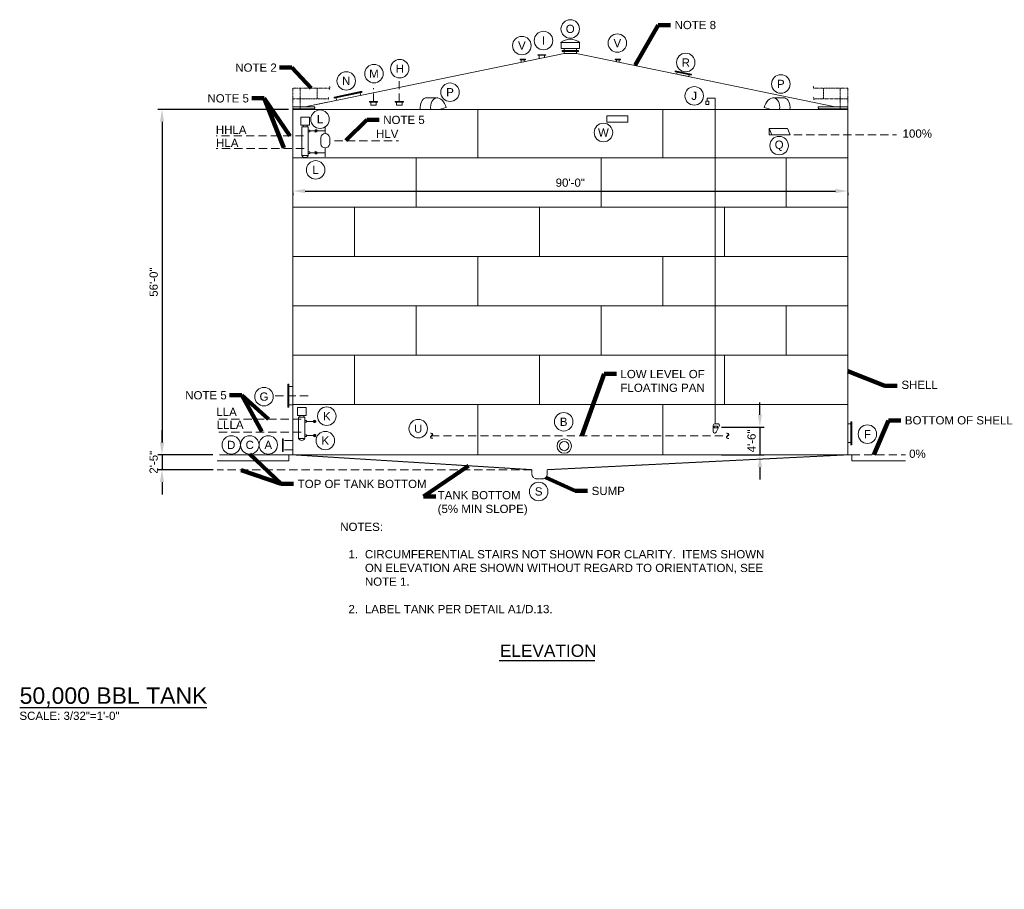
# Model space of a CAD drawing. Header units: inches. Extents: x -531 to 2878, y -1580 to 743.
# Tile 4 of 4: x 962 to 2878, y -1252 to 440. Entities that reach past the tile are written whole.
import ezdxf

# ---------------------------------------------------------------- set-up
doc = ezdxf.new("R2010")
doc.units = ezdxf.units.IN
doc.header["$MEASUREMENT"] = 0
for name, pattern in [('( Dashed )', [9, 6, -3]), ('CENTER', [0.629921, 0.393701, -0.07874, 0.07874, -0.07874]), ('HIDDEN', [0.19685, 0.15748, -0.03937])]:
    doc.linetypes.add(name, pattern=pattern)
doc.layers.get('DefPoints').update_dxf_attribs({"lineweight": 0})
for name, color, linetype, lineweight in [('G-ANNO-DIMS', 2, 'Continuous', 0), ('G-ANNO-KEYN', 2, 'Continuous', 0), ('G-ANNO-MASK', 1, 'Continuous', 0), ('G-ANNO-NOTE', 4, 'Continuous', 30), ('G-ANNO-TEXT', 2, 'Continuous', 30), ('G-GRID-COOR', 2, 'Continuous', 13), ('M-DETL LGHT', 3, 'Continuous', 0), ('m-detl-hide', 3, 'HIDDEN', 0), ('M-DETL-LGHT', 3, 'Continuous', 0), ('M-DETL-MEDM', 5, 'Continuous', 0), ('M-DETL-MLGT', 2, 'Continuous', 0)]:
    doc.layers.add(name, color=color, linetype=linetype, lineweight=lineweight)
doc.styles.add("AEC_AC_12ArchDims-CC_3-32_1'", font='arial.ttf', dxfattribs={"height": 16})
doc.styles.add("AEC_AC_51Text-LeftTop_3-32_1'", font='arial.ttf', dxfattribs={"height": 16})
doc.styles.add("AEC_AC_52Text-LeftTop_1-16_1'", font='arial.ttf', dxfattribs={"height": 24})
doc.styles.add("AEC_AC_53Text-LeftTop_1-32_1'", font='arial.ttf', dxfattribs={"height": 48})
doc.styles.add('ROMANS-64', font='romans.shx', dxfattribs={"width": 0.8, "height": 8})
doc.dimstyles.new("AEC_AC_12_Arch-Dims_3-32_1'", dxfattribs={"dimtxt": 16, "dimasz": 24, "dimexe": 8, "dimexo": 8, "dimgap": 8, "dimtad": 1, "dimdec": 4, "dimzin": 15, "dimdsep": 46, "dimlunit": 4, "dimtxsty": "AEC_AC_12ArchDims-CC_3-32_1'", "dimcen": 0.09, "dimclrd": 256, "dimclre": 256, "dimazin": 2, "dimtfac": 0.7, "dimtdec": 4, "dimtix": 1, "dimtmove": 1, "dimatfit": 3, "dimfxl": 1, "dimfrac": 1, "dimtolj": 1, "dimtzin": 15, "dimlwd": 30, "dimlwe": 30, "dimarcsym": 0})
doc.dimstyles.new("AEC_AC_51_Notes_3-32_1'", dxfattribs={"dimtxt": 16, "dimasz": 24, "dimexe": 8, "dimexo": 8, "dimgap": 8, "dimtad": 1, "dimjust": 1, "dimdec": 3, "dimzin": 15, "dimdsep": 46, "dimlunit": 5, "dimtxsty": "AEC_AC_51Text-LeftTop_3-32_1'", "dimcen": 0.09, "dimclrd": 256, "dimclre": 256, "dimazin": 2, "dimtfac": 0.7, "dimtdec": 3, "dimtmove": 1, "dimatfit": 1, "dimfxl": 1, "dimfrac": 1, "dimtolj": 1, "dimtzin": 15, "dimlwd": 30, "dimlwe": 30, "dimarcsym": 0})

# ---------------------------------------------------------------- blocks, each defined once
blk = doc.blocks.new('*D60')
at = {"layer": 'DefPoints', "color": 0, "transparency": 16777216}
for p in [(1493.2, 265.7), (1238.8, -406.3), (1346, -406.3)]:
    blk.add_point(p, dxfattribs=at)
at = {"layer": 'G-ANNO-DIMS', "lineweight": 30, "transparency": 16777216}
for p, q in [((1485.2, 265.7), (1230.8, 265.7)), ((1238.8, 241.7), (1238.8, -382.3)), ((1338, -406.3), (1230.8, -406.3))]:
    blk.add_line(p, q, dxfattribs=at)
at = {"layer": 'G-ANNO-DIMS', "transparency": 16777216}
for points in [[(1234.8, 241.7), (1242.8, 241.7), (1238.8, 265.7)], [(1234.8, -382.3), (1242.8, -382.3), (1238.8, -406.3)]]:
    blk.add_solid(points, dxfattribs=at)
at = {"layer": 'G-ANNO-DIMS', "color": 0, "lineweight": 30, "transparency": 16777216, "insert": (1222.6, -70.3), "char_height": 16, "attachment_point": 5, "rotation": 90, "style": "AEC_AC_12ArchDims-CC_3-32_1'"}
blk.add_mtext('\\A1;56\'-0"', dxfattribs=at)
blk = doc.blocks.new('*D61')
at = {"layer": 'DefPoints', "color": 0, "transparency": 16777216}
for p in [(1346, -406.3), (1238.8, -435.3), (1346.4, -435.3)]:
    blk.add_point(p, dxfattribs=at)
at = {"layer": 'G-ANNO-DIMS', "lineweight": 30, "transparency": 16777216}
for p, q in [((1238.8, -382.3), (1238.8, -358.3)), ((1338, -406.3), (1230.8, -406.3)), ((1238.8, -406.3), (1238.8, -435.3)), ((1338.4, -435.3), (1230.8, -435.3)), ((1238.8, -459.3), (1238.8, -483.3))]:
    blk.add_line(p, q, dxfattribs=at)
at = {"layer": 'G-ANNO-DIMS', "transparency": 16777216}
for points in [[(1234.8, -382.3), (1242.8, -382.3), (1238.8, -406.3)], [(1234.8, -459.3), (1242.8, -459.3), (1238.8, -435.3)]]:
    blk.add_solid(points, dxfattribs=at)
at = {"layer": 'G-ANNO-DIMS', "color": 0, "lineweight": 30, "transparency": 16777216, "insert": (1222.6, -420.8), "char_height": 16, "attachment_point": 5, "rotation": 90, "style": "AEC_AC_12ArchDims-CC_3-32_1'"}
blk.add_mtext('\\A1;2\'-5"', dxfattribs=at)
blk = doc.blocks.new('*D62')
at = {"layer": 'DefPoints', "color": 0, "transparency": 16777216}
for p in [(1493.2, 111.2), (2573.2, 111.2), (2573.2, 107)]:
    blk.add_point(p, dxfattribs=at)
at = {"layer": 'G-ANNO-DIMS', "lineweight": 30, "transparency": 16777216}
for p, q in [((1493.2, 103.2), (1493.2, 99)), ((1517.2, 107), (2549.2, 107)), ((2573.2, 103.2), (2573.2, 99))]:
    blk.add_line(p, q, dxfattribs=at)
at = {"layer": 'G-ANNO-DIMS', "transparency": 16777216}
for points in [[(1517.2, 111), (1517.2, 103), (1493.2, 107)], [(2549.2, 111), (2549.2, 103), (2573.2, 107)]]:
    blk.add_solid(points, dxfattribs=at)
at = {"layer": 'G-ANNO-DIMS', "color": 0, "lineweight": 30, "transparency": 16777216, "insert": (2033.2, 123.2), "char_height": 16, "attachment_point": 5, "style": "AEC_AC_12ArchDims-CC_3-32_1'"}
blk.add_mtext('\\A1;90\'-0"', dxfattribs=at)
blk = doc.blocks.new('*D63')
at = {"layer": 'DefPoints', "color": 0, "transparency": 16777216}
for p in [(2319.7, -352.3), (2319.7, -406.3), (2402.2, -406.3)]:
    blk.add_point(p, dxfattribs=at)
at = {"layer": 'G-ANNO-DIMS', "lineweight": 30, "transparency": 16777216}
for p, q in [((2402.2, -328.3), (2402.2, -304.3)), ((2327.7, -352.3), (2410.2, -352.3)), ((2402.2, -352.3), (2402.2, -406.3)), ((2327.7, -406.3), (2410.2, -406.3)), ((2402.2, -430.3), (2402.2, -454.3))]:
    blk.add_line(p, q, dxfattribs=at)
at = {"layer": 'G-ANNO-DIMS', "transparency": 16777216}
for points in [[(2398.2, -328.3), (2406.2, -328.3), (2402.2, -352.3)], [(2398.2, -430.3), (2406.2, -430.3), (2402.2, -406.3)]]:
    blk.add_solid(points, dxfattribs=at)
at = {"layer": 'G-ANNO-DIMS', "color": 0, "lineweight": 30, "transparency": 16777216, "insert": (2386, -379.3), "char_height": 16, "attachment_point": 5, "rotation": 90, "style": "AEC_AC_12ArchDims-CC_3-32_1'"}
blk.add_mtext('\\A1;4\'-6"', dxfattribs=at)

msp = doc.modelspace()

# ---------------------------------------------------------------- linework, layer by layer
at = {"layer": 'G-ANNO-KEYN'}
for centre in [(2033.11914, 422.40013, -0.00197), (1938.99476, 389.98924, -0.00197), (1981.09297, 399.79433, -0.00197), (2124.83031, 394.89179, -0.00197), (2257.89038, 357.06467, -0.00197), (1651.26414, 335.41373, -0.00197), (1701.39319, 345.06166, -0.00197), (1597.25688, 321.25425, -0.00197), (2442.93523, 315.37072, -0.00197), (1799.28259, 299.2664, -0.00197), (2274.36953, 292.17022, -0.00197), (1546.31024, 246.70231, -0.00197), (2097.70649, 220.8618, -0.00197), (2439.64358, 195.41202, -0.00197), (1537.7117, 148.12869, -0.00197), (1437.24871, -293.12578, -0.00197), (1559.3641, -331.1274, -0.00197), (2020.37829, -342.04077, -0.00197), (1737.34411, -355.3207, -0.00197), (1556.49176, -378.65022, -0.00197), (2611.40059, -366.09757, -0.00197), (1373.52566, -387.08705, -0.00197), (1409.52566, -387.09315, -0.00197), (1445.52566, -387.08705, -0.00197), (1971.71071, -477.74358, -0.00197)]:
    msp.add_circle(centre, 18, dxfattribs=at)
at = {"layer": 'G-ANNO-MASK', "linetype": 'CENTER'}
for centre, radius, start, end in [((1566.29725, 306.04183, -0.00197), 1.79612, 128.2970884, 221.06651281), ((1563.92356, 308.56225, -0.00197), 1.68015, 318.61342086, 69.82860225), ((2507.87277, 308.85083, -0.00197), 1.68015, 110.17139775, 221.38657914), ((2505.49908, 306.33041, -0.00197), 1.79612, 318.93348719, 51.7029116), ((1561.3628, 287.69615, -0.00197), 1.68015, 318.61342086, 69.82860225), ((2507.87277, 287.98473, -0.00197), 1.68015, 110.17139775, 221.38657914), ((1534.46679, 269.80795, -0.00197), 1.68015, 331.66490858, 82.88008996), ((1537.34833, 267.88868, -0.00197), 1.79612, 141.34857612, 234.11800052), ((1563.73648, 285.17573, -0.00197), 1.79612, 128.2970884, 221.06651281), ((2505.49908, 285.46431, -0.00197), 1.79612, 318.93348719, 51.7029116), ((2514.33603, 267.88868, -0.00197), 1.79612, 305.88199948, 38.65142388), ((2517.21758, 269.80795, -0.00197), 1.68015, 97.11991004, 208.33509142)]:
    msp.add_arc(centre, radius, start, end, dxfattribs=at)
at = {"layer": 'G-ANNO-TEXT'}
for p, q in [((1894.90447, -806.62789), (2081.00937, -806.62789)), ((961.85768, -898.32025), (1326.3072, -898.32025))]:
    msp.add_line(p, q, dxfattribs=at)
at = {"layer": 'G-GRID-COOR', "linetype": '( Dashed )', "ltscale": 2.666667}
for p, q in [((1650.42417, 281.04832, -0.00197), (1650.42417, 306.93536, -0.00197)), ((1700.55322, 281.04832, -0.00197), (1700.55322, 322.0482, -0.00197)), ((1514.42617, 214.65752, -0.00197), (1343.97861, 214.65752, -0.00197)), ((1515.25494, 189.45831, -0.00197), (1344.25865, 189.45831, -0.00197)), ((1522.96943, -291.28075, -0.00197), (1458.40139, -291.28075, -0.00197)), ((1509.65218, -336.92201, -0.00197), (1345.33803, -336.92201, -0.00197)), ((1509.65218, -361.98496, -0.00197), (1345.33803, -361.98496, -0.00197)), ((1762.21951, -369.28076, -0.00197), (2338.2148, -369.28076, -0.00197)), ((1486.47186, -406.28076, -0.00197), (1345.97051, -406.28076, -0.00197)), ((2580.93387, -406.28076, -0.00197), (2685.45922, -406.28076, -0.00197)), ((1958.45293, -435.28076, -0.00197), (1346.43199, -435.28076, -0.00197))]:
    msp.add_line(p, q, dxfattribs=at)
at = {"layer": 'G-GRID-COOR', "linetype": '( Dashed )', "ltscale": 2.666667, "elevation": -0.00197, "flags": 128}
for points in [[(2468.46431, 216.66424), (2668.28975, 216.66424)], [(1574.67478, 204.80395), (1698.92945, 204.80395)]]:
    msp.add_lwpolyline(points, dxfattribs=at)
at = {"layer": 'M-DETL LGHT'}
for p, q in [((2052.03801, 395.83531, -0.00197), (2014.36772, 395.83531, -0.00197)), ((2015.20287, 395.83531, -0.00197), (2015.20287, 384.52789, -0.00197)), ((2015.20287, 384.52789, -0.00197), (2051.20287, 384.52789, -0.00197)), ((2021.20287, 384.52789, -0.00197), (2021.20287, 380.52789, -0.00197)), ((2045.20287, 384.52789, -0.00197), (2045.20287, 380.52789, -0.00197)), ((2051.20287, 395.83531, -0.00197), (2051.20287, 384.52789, -0.00197)), ((1517.42305, 270.71924, -0.00197), (2021.20287, 374.71924, -0.00197)), ((1969.9521, 372.15448, -0.00197), (1969.9521, 371.15448, -0.00197)), ((1969.9521, 372.15448, -0.00197), (1985.9521, 372.15448, -0.00197)), ((1969.9521, 371.15448, -0.00197), (1985.9521, 371.15448, -0.00197)), ((1972.5771, 371.15448, -0.00197), (1972.5771, 364.68097, -0.00197)), ((1983.3271, 371.15448, -0.00197), (1983.3271, 366.90019, -0.00197)), ((1985.9521, 372.15448, -0.00197), (1985.9521, 371.15448, -0.00197)), ((2017.20287, 380.52789, -0.00197), (2017.20287, 378.52789, -0.00197)), ((2017.20287, 380.52789, -0.00197), (2049.20287, 380.52789, -0.00197)), ((2017.20287, 379.52789, -0.00197), (2049.20287, 379.52789, -0.00197)), ((2017.20287, 378.52789, -0.00197), (2049.20287, 378.52789, -0.00197)), ((2021.20287, 378.52789, -0.00197), (2021.20287, 374.71924, -0.00197)), ((2021.20287, 374.71924, -0.00197), (2045.20287, 374.71924, -0.00197)), ((2045.20287, 378.52789, -0.00197), (2045.20287, 374.71924, -0.00197)), ((2548.98268, 270.71924, -0.00197), (2045.20287, 374.71924, -0.00197)), ((2049.20287, 380.52789, -0.00197), (2049.20287, 378.52789, -0.00197)), ((1935.40174, 363.44149, -0.00197), (1945.82016, 363.44149, -0.00197)), ((1935.40174, 362.44149, -0.00197), (1935.40174, 363.44149, -0.00197)), ((1935.40174, 362.44149, -0.00197), (1945.82016, 362.44149, -0.00197)), ((1937.83924, 357.73018, -0.00197), (1937.83924, 362.44149, -0.00197)), ((1943.38266, 358.65409, -0.00197), (1943.38266, 362.44149, -0.00197)), ((1945.82016, 362.44149, -0.00197), (1945.82016, 363.44149, -0.00197)), ((2131.00399, 363.44149, -0.00197), (2120.58557, 363.44149, -0.00197)), ((2120.58557, 362.44149, -0.00197), (2120.58557, 363.44149, -0.00197)), ((2131.00399, 362.44149, -0.00197), (2120.58557, 362.44149, -0.00197)), ((2123.02307, 358.65409, -0.00197), (2123.02307, 362.44149, -0.00197)), ((2128.56649, 357.73018, -0.00197), (2128.56649, 362.44149, -0.00197)), ((2131.00399, 362.44149, -0.00197), (2131.00399, 363.44149, -0.00197)), ((2237.57889, 340.93639, -0.00197), (2237.17454, 338.97769, -0.00197)), ((2237.17454, 338.97769, -0.00197), (2268.51371, 332.50805, -0.00197)), ((2237.37671, 339.95704, -0.00197), (2268.71589, 333.4874, -0.00197)), ((2237.57889, 340.93639, -0.00197), (2268.91806, 334.46675, -0.00197)), ((2241.09193, 338.16898, -0.00197), (2240.32192, 334.43899, -0.00197)), ((2240.32192, 334.43899, -0.00197), (2263.8263, 329.58676, -0.00197)), ((2264.59631, 333.31675, -0.00197), (2263.8263, 329.58676, -0.00197)), ((2268.91806, 334.46675, -0.00197), (2268.51371, 332.50805, -0.00197)), ((1573.57473, 289.90472, -0.00197), (1627.43892, 301.02441, -0.00197)), ((1573.81352, 288.74801, -0.00197), (1627.67771, 299.8677, -0.00197)), ((1574.05231, 287.5913, -0.00197), (1627.9165, 298.71099, -0.00197)), ((1627.43892, 301.02441, -0.00197), (1627.67771, 299.8677, -0.00197)), ((1627.9165, 298.71099, -0.00197), (1627.67771, 299.8677, -0.00197)), ((1751.6796, 288.0503, -0.00197), (1771.83722, 288.0503, -0.00197)), ((2450.45448, 288.0503, -0.00197), (2430.29686, 288.0503, -0.00197)), ((1535.86222, 270.71924, -0.00197), (1493.20287, 270.71924, -0.00197)), ((1517.42305, 270.71924, -0.00197), (1560.37964, 279.58718, -0.00197)), ((1642.42417, 281.04832, -0.00197), (1642.42417, 280.04832, -0.00197)), ((1642.42417, 281.04832, -0.00197), (1658.42417, 281.04832, -0.00197)), ((1642.42417, 280.04832, -0.00197), (1658.42417, 280.04832, -0.00197)), ((1645.04917, 280.04832, -0.00197), (1645.04917, 274.17955, -0.00197)), ((1655.79917, 280.04832, -0.00197), (1655.79917, 274.26232, -0.00197)), ((1658.42417, 281.04832, -0.00197), (1658.42417, 280.04832, -0.00197)), ((1692.55322, 281.04832, -0.00197), (1692.55322, 280.04832, -0.00197)), ((1692.55322, 281.04832, -0.00197), (1708.55322, 281.04832, -0.00197)), ((1692.55322, 280.04832, -0.00197), (1708.55322, 280.04832, -0.00197)), ((1695.17822, 280.04832, -0.00197), (1695.17822, 274.17955, -0.00197)), ((1705.92822, 280.04832, -0.00197), (1705.92822, 274.26232, -0.00197)), ((1708.55322, 281.04832, -0.00197), (1708.55322, 280.04832, -0.00197)), ((1791.46867, 269.33741, -0.00197), (1777.96549, 265.71924, -0.00197)), ((2410.66541, 269.33741, -0.00197), (2424.16859, 265.71924, -0.00197)), ((2515.80604, 270.71924, -0.00197), (2573.20287, 270.71924, -0.00197)), ((1493.20287, 265.71924, -0.00197), (1493.20287, -406.28076, -0.00197)), ((1493.20287, 265.71924, -0.00197), (1635.03806, 265.71924, -0.00197)), ((1519.42928, 265.71924, -0.00197), (1493.20287, 265.71924, -0.00197)), ((1540.75321, 265.71924, -0.00197), (1493.20287, 265.71924, -0.00197)), ((1508.66927, 235.24711, -0.00197), (1508.66927, 250.61759, -0.00197)), ((1525.66587, 250.61759, -0.00197), (1508.66927, 250.61759, -0.00197)), ((1525.66587, 235.24711, -0.00197), (1525.66587, 250.61759, -0.00197)), ((1532.77519, 265.71924, -0.00197), (2396.55211, 265.71924, -0.00197)), ((2525.65253, 265.71924, -0.00197), (2573.20287, 265.71924, -0.00197)), ((2546.97646, 265.71924, -0.00197), (2573.20287, 265.71924, -0.00197)), ((2573.20287, 265.71924, -0.00197), (2573.20287, -406.28076, -0.00197)), ((1525.66587, 235.24711, -0.00197), (1508.66927, 235.24711, -0.00197)), ((1511.0488, 231.92183, -0.00197), (1511.0488, 176.12023, -0.00197)), ((1523.28635, 231.92183, -0.00197), (1523.28635, 176.12023, -0.00197)), ((2420.05667, 228.66422, -0.00197), (2456.21444, 228.681, -0.00197)), ((2420.05667, 228.66422, -0.00197), (2425.32885, 216.66424, -0.00197)), ((2420.05667, 228.66422, -0.00197), (2420.05667, 216.66424, -0.00197)), ((2420.05667, 216.66424, -0.00197), (2425.32885, 216.66424, -0.00197)), ((2425.32885, 216.66424, -0.00197), (2461.27878, 216.66424, -0.00197)), ((2456.21444, 228.681, -0.00197), (2461.27878, 216.66424, -0.00197)), ((1523.28635, 176.12023, -0.00197), (1511.0488, 176.12023, -0.00197)), ((1493.20287, 171.71964, -0.00197), (2573.20287, 171.71964, -0.00197)), ((1493.20287, 75.71964, -0.00197), (2573.20287, 75.71964, -0.00197)), ((1493.20287, -20.28036, -0.00197), (1622.97945, -20.28036, -0.00197)), ((1493.20287, -20.28036, -0.00197), (2573.20287, -20.28036, -0.00197)), ((1493.20287, -116.28036, -0.00197), (1624.60366, -116.28036, -0.00197)), ((1493.20287, -116.28036, -0.00197), (2573.20287, -116.28036, -0.00197)), ((1493.20287, -212.28036, -0.00197), (1622.97945, -212.28036, -0.00197)), ((1493.20287, -212.28036, -0.00197), (2573.20287, -212.28036, -0.00197)), ((1483.30179, -268.9108, -0.00197), (1483.30179, -313.6507, -0.00197)), ((1485.66399, -268.9108, -0.00197), (1483.30179, -268.9108, -0.00197)), ((1485.164, -268.91191, -0.00197), (1485.66399, -268.9108, -0.00197)), ((1485.66399, -268.9108, -0.00197), (1485.66399, -313.6507, -0.00197)), ((1493.20287, -273.26875, -0.00197), (1485.67068, -273.28549, -0.00197)), ((1485.66399, -313.6507, -0.00197), (1483.30179, -313.6507, -0.00197)), ((1493.20287, -309.2856, -0.00197), (1485.66399, -309.2856, -0.00197)), ((1493.20287, -308.28036, -0.00197), (2573.20287, -308.28036, -0.00197)), ((1502.22759, -329.85116, -0.00197), (1502.22759, -314.48068, -0.00197)), ((1519.22419, -314.48068, -0.00197), (1502.22759, -314.48068, -0.00197)), ((1519.22419, -329.85116, -0.00197), (1519.22419, -314.48068, -0.00197)), ((1519.22419, -329.85116, -0.00197), (1502.22759, -329.85116, -0.00197)), ((1504.60711, -333.17644, -0.00197), (1504.60711, -374.31199, -0.00197)), ((1516.84466, -333.17644, -0.00197), (1516.84466, -374.31199, -0.00197)), ((1535.68828, -341.18218, -0.00197), (1519.81991, -341.18218, -0.00197)), ((2578.84067, -341.9108, -0.00197), (2578.84067, -386.65071, -0.00197)), ((2581.20287, -341.9108, -0.00197), (2578.84067, -341.9108, -0.00197)), ((2581.20287, -341.9108, -0.00197), (2581.20287, -386.65071, -0.00197)), ((2311.43483, -348.95221, -0.00197), (2311.43483, -360.95221, -0.00197)), ((2320.43483, -345.95221, -0.00197), (2314.43483, -345.95221, -0.00197)), ((2317.11811, -362.29385, -0.00197), (2323.11811, -350.29385, -0.00197)), ((2573.20287, -346.28088, -0.00197), (2578.84067, -346.28088, -0.00197)), ((1516.84466, -374.31199, -0.00197), (1504.60711, -374.31199, -0.00197)), ((1535.68828, -368.88861, -0.00197), (1519.81991, -368.88861, -0.00197)), ((2573.20287, -382.28088, -0.00197), (2578.84067, -382.28088, -0.00197)), ((2581.20287, -386.65071, -0.00197), (2578.84067, -386.65071, -0.00197)), ((1355.20287, -406.28076, -0.00197), (2580.93387, -406.28076, -0.00197))]:
    msp.add_line(p, q, dxfattribs=at)
at = {"layer": 'M-DETL LGHT', "elevation": -0.00197, "flags": 128}
for points in [[(1574.05231, 287.5913), (1573.57473, 289.90472)], [(1577.48022, 288.29896), (1578.50617, 283.32921)], [(1624.48859, 298.00334), (1625.51454, 293.03359)], [(1645.04917, 274.26232), (1655.79917, 274.26232)], [(1695.17822, 274.17955), (1705.92822, 274.17955)], [(2302.63284, 275.32623), (2302.63284, 281.92052), (2296.99655, 281.92052), (2296.99655, 275.32623)], [(2296.99655, 275.32623), (2302.63284, 275.32623)], [(1535.74032, 267.09199), (1493.20287, 267.09199)], [(1853.20287, 265.71924), (1853.20287, 171.71964)], [(2213.20287, 265.71924), (2213.20287, 171.71964)], [(2373.38429, 265.71924), (2573.20287, 265.71924)], [(2515.9458, 267.09199), (2573.20287, 267.09199)], [(1511.0488, 231.92183), (1523.28635, 231.92183)], [(1556.39995, 218.62969), (1556.39995, 230.9151)], [(1523.28635, 225.63417), (1526.2616, 225.63417), (1526.2616, 222.19801), (1523.28635, 222.19801)], [(1526.2616, 223.91609), (1556.39995, 223.91609)], [(1523.28635, 183.2617), (1526.2616, 183.2617), (1526.2616, 179.82554), (1523.28635, 179.82554)], [(1526.2616, 181.54362), (1556.39995, 181.54362)], [(1556.39995, 190.97911), (1556.39995, 173.58578)], [(1733.20287, 171.71964), (1733.20287, 75.71964)], [(2093.20287, 171.71964), (2093.20287, 75.71964)], [(2453.20287, 171.71964), (2453.20287, 75.71964)], [(1613.20287, 75.71964), (1613.20287, -20.28036)], [(1973.20287, 75.71964), (1973.20287, -20.28036)], [(2333.20287, 75.71964), (2333.20287, -20.28036)], [(1853.20287, -20.28036), (1853.20287, -116.28036)], [(2213.20287, -20.28036), (2213.20287, -116.28036)], [(1733.20287, -116.28036), (1733.20287, -212.28036)], [(2093.20287, -116.28036), (2093.20287, -212.28036)], [(2453.20287, -116.28036), (2453.20287, -212.28036)], [(1613.20287, -212.28036), (1613.20287, -308.28036)], [(1973.20287, -212.28036), (1973.20287, -308.28036)], [(2333.20287, -212.28036), (2333.20287, -308.28036)], [(1853.20287, -308.28036), (1853.20287, -406.28076)], [(2213.20287, -308.28036), (2213.20287, -406.28076)], [(1504.60711, -333.17644), (1516.84466, -333.17644)], [(1516.84466, -339.4641), (1519.81991, -339.4641), (1519.81991, -342.90026), (1516.84466, -342.90026)], [(1516.84466, -367.17053), (1519.81991, -367.17053), (1519.81991, -370.60669), (1516.84466, -370.60669)]]:
    msp.add_lwpolyline(points, dxfattribs=at)
at = {"layer": 'M-DETL LGHT'}
for radius in [14.0625, 9]:
    msp.add_circle((2021.45287, -389.28076, -0.00197), radius, dxfattribs=at)
for centre, radius, start, end in [((2033.20287, 372.19362, -0.00197), 30.22734, 51.45595082, 128.54404918), ((1538.24093, 223.91609, -0.00197), 2.3195, 19.83198777, 160.16801223), ((1538.24093, 223.91609, -0.00197), 2.3195, 199.83198777, 340.16801223), ((1538.24093, 223.91609, -0.00197), 1.33585, 36.0918074, 143.9081926), ((1538.24093, 223.91609, -0.00197), 1.33585, 216.0918074, 323.9081926), ((1517.16757, 178.66972, -0.00197), 6.62867, 202.61986665, 337.38013613), ((1538.24093, 181.54362, -0.00197), 2.3195, 19.83198777, 160.16801223), ((1538.24093, 181.54362, -0.00197), 2.3195, 199.83198777, 340.16801223), ((1538.24093, 181.54362, -0.00197), 1.33585, 36.0918074, 143.9081926), ((1538.24093, 181.54362, -0.00197), 1.33585, 216.0918074, 323.9081926), ((1535.68828, -341.18218, -0.00197), 2.3195, 19.83198777, 160.16801223), ((1535.68828, -341.18218, -0.00197), 2.3195, 199.83198777, 19.83198777), ((1535.68828, -341.18218, -0.00197), 1.33585, 36.0918074, 143.9081926), ((1535.68828, -341.18218, -0.00197), 1.33585, 216.0918074, 36.0918074), ((2314.43483, -348.95221, -0.00197), 3, 90, 180), ((2314.43483, -360.95221, -0.00197), 3, 180, 333.43494882), ((2320.43483, -348.95221, -0.00197), 3, 333.43494882, 90), ((1510.72589, -371.7625, -0.00197), 6.62867, 202.61986665, 337.38013613), ((1535.68828, -368.88861, -0.00197), 2.3195, 19.83198777, 160.16801223), ((1535.68828, -368.88861, -0.00197), 2.3195, 199.83198777, 19.83198777), ((1535.68828, -368.88861, -0.00197), 1.33585, 36.0918074, 143.9081926), ((1535.68828, -368.88861, -0.00197), 1.33585, 216.0918074, 36.0918074)]:
    msp.add_arc(centre, radius, start, end, dxfattribs=at)
for centre, start_param, end_param in [((1756.88807, 264.72805, -0.00197), 0, 1.3884630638), ((1777.0457, 264.72805, -0.00197), 4.7691195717, 7.671648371)]:
    msp.add_ellipse(centre, major_axis=(-5.20847, 23.32225), ratio=0.6321006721, start_param=start_param, end_param=end_param, dxfattribs=at)
at = {"layer": 'M-DETL LGHT', "extrusion": (0, 0, -1)}
for centre, start_param, end_param in [((2425.08838, 264.72805, -0.00197), 4.7691195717, 7.671648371), ((2445.24601, 264.72805, -0.00197), 0, 1.3884630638)]:
    msp.add_ellipse(centre, major_axis=(5.20847, 23.32225), ratio=0.6321006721, start_param=start_param, end_param=end_param, dxfattribs=at)
at = {"layer": 'M-DETL LGHT'}
for points in [[(2104.31025, 253.28432, -0.00197), (2145.53237, 253.28432, -0.00197), (2145.53237, 241.28435, -0.00197), (2104.31025, 241.28435, -0.00197)], [(1521.06345, 231.92183, -0.00197), (1513.2717, 231.92183, -0.00197), (1513.2717, 235.24711, -0.00197), (1521.06345, 235.24711, -0.00197)], [(1514.62177, -333.17644, -0.00197), (1506.83001, -333.17644, -0.00197), (1506.83001, -329.85116, -0.00197), (1514.62177, -329.85116, -0.00197)], [(2313.12925, -353.6668, -0.00197), (2319.67211, -353.6668, -0.00197), (2319.67211, -350.89471, -0.00197), (2313.12925, -350.89471, -0.00197)]]:
    msp.add_3dface(points, dxfattribs=at)
at = {"layer": 'm-detl-hide', "ltscale": 100}
for p, q in [((1493.20287, -378.51631, -0.00197), (1474.48634, -378.51603, -0.00197)), ((1493.20287, -396.51632, -0.00197), (1474.48634, -396.51603, -0.00197))]:
    msp.add_line(p, q, dxfattribs=at)
at = {"layer": 'M-DETL-LGHT', "linetype": 'CENTER', "ltscale": 4}
for p, q in [((1493.20287, 265.71924, -0.00197), (1493.20287, 307.45144, -0.00197)), ((1507.82118, 265.71924, -0.00197), (1507.82118, 307.45144, -0.00197)), ((2558.58456, 265.71924, -0.00197), (2558.58456, 307.45144, -0.00197)), ((2573.20287, 265.71924, -0.00197), (2573.20287, 307.45144, -0.00197))]:
    msp.add_line(p, q, dxfattribs=at)
at = {"layer": 'M-DETL-LGHT', "linetype": 'CENTER'}
for p, q in [((1493.20287, 307.45144, -0.00197), (1565.18412, 307.45144, -0.00197)), ((1540.65809, 286.46328, -0.00197), (1540.65809, 307.45144, -0.00197)), ((2573.20287, 307.45144, -0.00197), (2506.90242, 307.45144, -0.00197)), ((2525.74764, 286.46328, -0.00197), (2525.74764, 307.45144, -0.00197)), ((1562.48417, 286.46328, -0.00197), (1493.20287, 286.46328, -0.00197)), ((2506.99177, 286.46328, -0.00197), (2573.20287, 286.46328, -0.00197))]:
    msp.add_line(p, q, dxfattribs=at)
at = {"layer": 'M-DETL-LGHT'}
for p, q in [((1547.55894, 198.72642, -0.00197), (1547.55894, 210.88149, -0.00197)), ((1565.24092, 198.72642, -0.00197), (1565.24092, 210.88149, -0.00197)), ((1485.47186, -407.28075, -0.00197), (1486.47186, -406.28076, -0.00197)), ((1493.20287, -406.28076, -0.00197), (1486.47186, -406.28076, -0.00197))]:
    msp.add_line(p, q, dxfattribs=at)
at = {"layer": 'M-DETL-LGHT', "color": 3, "linetype": 'Continuous'}
for p, q in [((1474.48634, -374.91571, -0.00197), (1473.30524, -374.91571, -0.00197)), ((1473.30524, -374.91571, -0.00197), (1473.30524, -400.11251, -0.00197)), ((1474.48634, -374.91571, -0.00197), (1474.48634, -400.11251, -0.00197)), ((1474.48634, -400.11251, -0.00197), (1473.30524, -400.11251, -0.00197))]:
    msp.add_line(p, q, dxfattribs=at)
at = {"layer": 'M-DETL-LGHT', "color": 3}
for p, q in [((1485.47186, -418.28071, -0.00197), (1345.99595, -418.28071, -0.00197)), ((1485.47186, -406.28076, -0.00197), (1485.47186, -418.28071, -0.00197)), ((2580.93387, -406.28076, -0.00197), (2580.93387, -418.28071, -0.00197)), ((2580.93387, -418.28071, -0.00197), (2685.45922, -418.28071, -0.00197))]:
    msp.add_line(p, q, dxfattribs=at)
at = {"layer": 'M-DETL-LGHT'}
for centre, start, end in [((1556.39995, 209.71185, -0.00197), 7.54200279, 172.45800275), ((1556.39995, 199.89695, -0.00197), 187.54200554, 352.45800555)]:
    msp.add_arc(centre, 8.91785, start, end, dxfattribs=at)
at = {"layer": 'M-DETL-MEDM'}
for p, q in [((2299.81469, 281.92052, -0.00197), (2299.81469, 287.48448, -0.00197)), ((2299.81469, 287.48448, -0.00197), (2315.18184, 287.48448, -0.00197)), ((2315.18184, 287.48448, -0.00197), (2315.18184, -345.95221, -0.00197))]:
    msp.add_line(p, q, dxfattribs=at)
at = {"layer": 'M-DETL-MLGT', "linetype": 'HIDDEN'}
for p, q in [((1493.20287, -406.28076, -0.00197), (1958.45293, -435.28076, -0.00197)), ((2573.20287, -406.28076, -0.00197), (1988.45281, -435.28076, -0.00197)), ((1958.45293, -435.28076, -0.00197), (1958.45293, -443.18072, -0.00197)), ((1988.45281, -435.28076, -0.00197), (1988.45281, -443.18072, -0.00197)), ((1973.45287, -453.18068, -0.00197), (1968.45289, -453.18068, -0.00197)), ((1973.45287, -453.18068, -0.00197), (1978.45285, -453.18068, -0.00197))]:
    msp.add_line(p, q, dxfattribs=at)
for centre, start, end in [((1968.45289, -443.18072, -0.00197), 180, 270), ((1978.45285, -443.18072, -0.00197), 270, 0)]:
    msp.add_arc(centre, 9.99996, start, end, dxfattribs=at)

# ---------------------------------------------------------------- texts
at = {"layer": 'G-ANNO-KEYN', "char_height": 16, "attachment_point": 5, "style": "AEC_AC_51Text-LeftTop_3-32_1'"}
for s, insert in [('O', (2033.11927, 422.40691, -0.00197)), ('I', (1981.09309, 399.79501, -0.00197)), ('V', (2124.83044, 394.89247, -0.00197)), ('V', (1938.99489, 389.98993, -0.00197)), ('R', (2257.8905, 357.06536, -0.00197)), ('M', (1651.26427, 335.41442, -0.00197)), ('H', (1701.39332, 345.06235, -0.00197)), ('N', (1597.257, 321.25494, -0.00197)), ('P', (1799.28271, 299.26709, -0.00197)), ('P', (2442.93535, 315.3714, -0.00197)), ('J', (2274.36965, 292.17091, -0.00197)), ('L', (1546.31036, 246.703, -0.00197)), ('W', (2097.70662, 220.86249, -0.00197)), ('Q', (2439.64371, 194.931, -0.00197)), ('L', (1537.71183, 148.12937, -0.00197)), ('G', (1437.24883, -293.11899, -0.00197)), ('K', (1559.36422, -331.12671, -0.00197)), ('B', (2020.37842, -342.04008, -0.00197)), ('U', (1737.34423, -355.45416, -0.00197)), ('F', (2611.40072, -366.09688, -0.00197)), ('D', (1373.52578, -387.08636, -0.00197)), ('C', (1409.52578, -387.08636, -0.00197)), ('A', (1445.52578, -387.08636, -0.00197)), ('K', (1556.49188, -378.64953, -0.00197)), ('S', (1971.71084, -477.73679, -0.00197))]:
    msp.add_mtext(s, dxfattribs=dict(at, insert=insert))
at = {"layer": 'G-ANNO-MASK', "char_height": 16, "width": 26.2047215, "attachment_point": 5, "rotation": 90, "style": 'ROMANS-64'}
for insert in [(1762.21951, -369.28076, -0.00197), (2338.2148, -369.35913, -0.00197)]:
    msp.add_mtext('\\H1x;\\W0.8;~', dxfattribs=dict(at, insert=insert))
at = {"layer": 'G-ANNO-NOTE', "char_height": 16, "style": "AEC_AC_51Text-LeftTop_3-32_1'"}
for s, insert, attachment_point in [('NOTE 8', (2236.16746, 429.92161), 4), ('NOTE 2', (1381.35187, 338.91684, -0.00197), 7), ('NOTE 5', (1327.153, 279.10585), 7), ('NOTE 5', (1669.28878, 245.24081), 4), ('HHLA', (1373.38199, 226.09848), 5), ('HLV', (1677.05335, 218.34687), 5), ('100%', (2708.45686, 218.71894), 5), ('HLA', (1365.82112, 200.60527), 5), ('SHELL', (2677.66622, -270.24128, -0.00197), 4), ('NOTE 5', (1283.98529, -298.69127), 7), ('LLA', (1364.4215, -322.80353), 5), ('LLLA', (1371.43306, -347.86648), 5), ('BOTTOM OF SHELL', (2684.32255, -339.29446, -0.00197), 4), ('0%', (2708.7719, -404.32895), 5), ('TOP OF TANK BOTTOM', (1502.82512, -463.10801, -0.00197), 4), ('TANK BOTTOM\\P(5% MIN SLOPE)', (1775.15429, -524.35986, -0.00197), 7), ('SUMP', (2074.80834, -476.65566, -0.00197), 4), ('SCALE: {\\A1;\\H1x;3/32}"=1\'-0"', (961.37856, -906.18821), 1)]:
    msp.add_mtext(s, dxfattribs=dict(at, insert=insert, attachment_point=attachment_point))
at = {"layer": 'G-ANNO-NOTE', "insert": (2130.88916, -284.03162, -0.00197), "char_height": 16, "width": 169.0870649, "attachment_point": 7, "style": "AEC_AC_51Text-LeftTop_3-32_1'"}
msp.add_mtext('LOW LEVEL OF FLOATING PAN', dxfattribs=at)
at = {"layer": 'G-ANNO-TEXT', "insert": (1585.59423, -538.43581), "char_height": 16, "width": 849.9003948, "attachment_point": 1, "style": "AEC_AC_51Text-LeftTop_3-32_1'"}
msp.add_mtext('NOTES:\\P\\P\\pi-32,l48,t48;1.^ICIRCUMFERENTIAL STAIRS NOT SHOWN FOR CLARITY.  ITEMS SHOWN ON ELEVATION ARE SHOWN WITHOUT REGARD TO ORIENTATION, SEE NOTE 1.\\P\\pi0,l0;\\P\\pi-32,l48;2.^ILABEL TANK PER DETAIL A1/D.13.', dxfattribs=at)
at = {"layer": 'G-ANNO-TEXT', "attachment_point": 1}
for s, insert, char_height, style in [('ELEVATION', (1896.20938, -775.48385), 24, "AEC_AC_52Text-LeftTop_1-16_1'"), ('50,000 BBL TANK', (961.80441, -858.83084), 32, "AEC_AC_53Text-LeftTop_1-32_1'")]:
    msp.add_mtext(s, dxfattribs=dict(at, insert=insert, char_height=char_height, style=style))

# ---------------------------------------------------------------- dimensions: what is measured, and where the dimension line sits
at = {"layer": 'G-ANNO-DIMS', "lineweight": 30}
for base, p1, p2, picture, middle in [((1238.81846, -406.28076, -0.00197), (1493.20287, 265.71924, -0.00197), (1345.97051, -406.28076, -0.00197), '*D60', (1222.64929, -70.28076, -0.00197)), ((2402.18355, -406.28076, -0.00197), (2319.67211, -352.28076, -0.00197), (2319.67211, -406.28076, -0.00197), '*D63', (2386.01438, -379.28076, -0.00197)), ((1238.81846, -435.28076, -0.00197), (1345.97051, -406.28076, -0.00197), (1346.43199, -435.28076, -0.00197), '*D61', (1222.64929, -420.78076, -0.00197))]:
    dim = msp.add_linear_dim(base=base, p1=p1, p2=p2, angle=270, dimstyle="AEC_AC_12_Arch-Dims_3-32_1'", dxfattribs=at)
    dim.commit()
    dim.dimension.update_dxf_attribs({"geometry": picture, "text_midpoint": middle})
dim = msp.add_linear_dim(base=(2573.20287, 107.00667, -0.00197), p1=(1493.20287, 111.2345, -0.00197), p2=(2573.20287, 111.2345, -0.00197), dimstyle="AEC_AC_12_Arch-Dims_3-32_1'", dxfattribs=at)
dim.commit()
dim.dimension.update_dxf_attribs({"geometry": '*D62', "text_midpoint": (2033.20287, 123.17584, -0.00197)})

# ---------------------------------------------------------------- leaders
at = {"layer": 'G-ANNO-NOTE', "lineweight": 30, "annotation_type": 0, "has_hookline": 1}
for points, hookline_direction, text_width in [([(2159.57233, 351.97121), (2204.16746, 429.92161), (2228.16746, 429.92161)], 0, 78.04638), ([(1529.19349, 307.45144, -0.00197), (1491.20553, 347.19123, -0.00197), (1467.20553, 347.19123, -0.00197)], 1, 77.84993), ([(1487.28508, 214.33238), (1437.29934, 287.38024), (1413.29934, 287.38024)], 1, 78.1337), ([(1596.40408, 205.18005), (1637.28878, 245.24081), (1661.28878, 245.24081)], 0, 78.1337), ([(2055.62736, -369.28076, -0.00197), (2098.88916, -248.81008, -0.00197), (2122.88916, -248.81008, -0.00197)], 0, 161.29877), ([(2573.20287, -243.22729, -0.00197), (2645.38211, -271.98588, -0.00197), (2669.38211, -271.98588, -0.00197)], 0, 69.02046), ([(1433.11871, -361.10334), (1394.13163, -290.41688), (1370.13163, -290.41688)], 1, 78.1337), ([(1409.52578, -405.08636, -0.00197), (1470.82512, -463.10801, -0.00197), (1494.82512, -463.10801, -0.00197)], 0, 248.6221), ([(1835.0831, -427.81522, -0.00197), (1747.4353, -487.18323, -0.00197), (1771.4353, -487.18323, -0.00197)], 0, 172.96589), ([(1985.52389, -450.25176, -0.00197), (2042.80834, -476.65566, -0.00197), (2066.80834, -476.65566, -0.00197)], 0, 62.603)]:
    msp.add_leader(points, dimstyle="AEC_AC_51_Notes_3-32_1'", override={"dimtad": 0, "dimclrd": 0, "dimlwd": 65534}, dxfattribs=dict(at, hookline_direction=hookline_direction, text_width=text_width))
at = {"layer": 'G-ANNO-NOTE', "lineweight": 30}
for points in [[(1475.52373, 190.80019), (1437.29934, 287.38024)], [(1445.74042, -336.91479), (1394.13163, -290.41688)], [(1392.62613, -436.51173, -0.00197), (1470.82512, -463.10801, -0.00197)]]:
    msp.add_leader(points, dimstyle="AEC_AC_51_Notes_3-32_1'", override={"dimclrd": 0, "dimlwd": 65534}, dxfattribs=at)
at = {"layer": 'G-ANNO-NOTE', "lineweight": 30, "annotation_type": 0, "has_hookline": 1, "hookline_direction": 0}
msp.add_leader([(2623.91449, -406.61936), (2652.32255, -339.29446), (2676.32255, -339.29446)], dimstyle="AEC_AC_51_Notes_3-32_1'", override={"dimtad": 0, "dimclrd": 0, "dimlwd": 65534}, dxfattribs=at)

doc.saveas('drawing.dxf')
